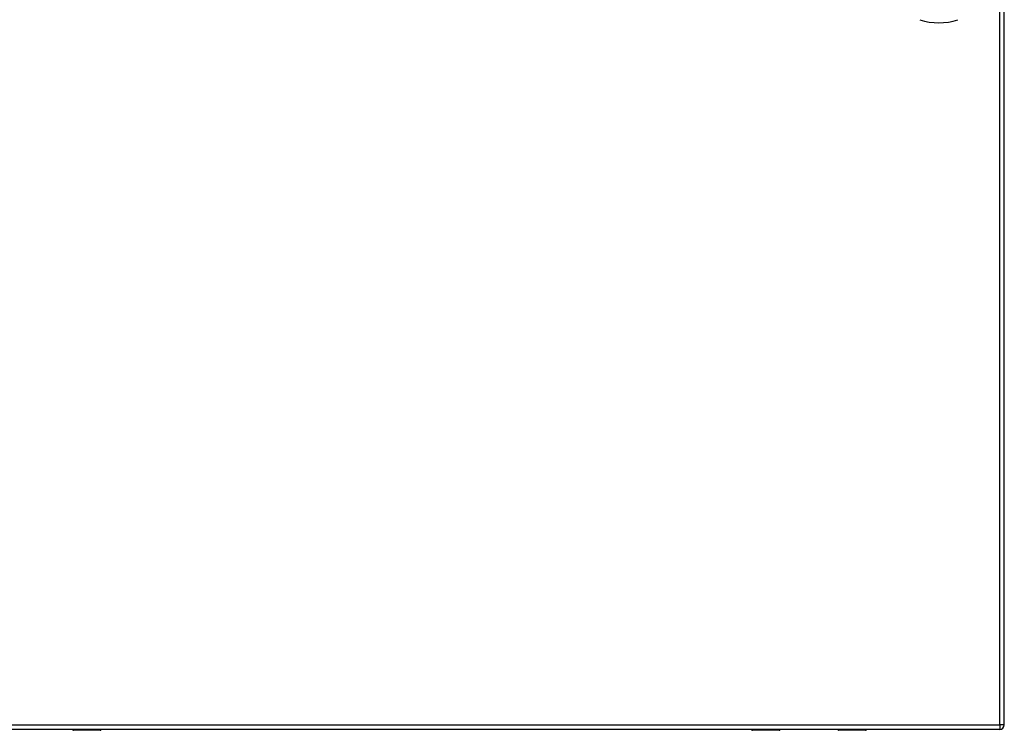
# Model space of a CAD drawing. Header units: inches. Extents: x 59.1 to 143, y 37.3 to 69.2.
# Tile 6 of 8: x 121.5 to 143, y 37.3 to 52.8. Entities that reach past the tile are written whole.
import ezdxf

# ---------------------------------------------------------------- set-up
doc = ezdxf.new("R2010")
doc.units = ezdxf.units.IN
doc.header["$MEASUREMENT"] = 0
doc.layers.add('Visible Edges(ANSI)', color=7, linetype='Continuous', lineweight=25)
doc.layers.add('Visible Tangent Edges(ANSI)', color=7, linetype='Continuous', lineweight=25)

msp = doc.modelspace()

# ---------------------------------------------------------------- linework, layer by layer
at = {"layer": 'Visible Edges(ANSI)'}
for p, q in [((142.951, 37.431), (142.951, 69.151)), ((142.852, 37.332), (101.247, 37.332)), ((122.68, 37.328), (122.68, 37.332)), ((123.28, 37.312), (122.696, 37.312)), ((138.056, 37.312), (137.471, 37.312)), ((138.071, 37.332), (138.071, 37.328)), ((139.331, 37.328), (139.331, 37.332)), ((139.932, 37.312), (139.347, 37.312))]:
    msp.add_line(p, q, dxfattribs=at)
for centre, radius, start, end in [((141.527, 53.98), 1.28, 251.2278, 288.7722), ((122.696, 37.328), 0.0157, 180, 270), ((123.28, 37.332), 0.0197, 270, 359.4614), ((137.471, 37.332), 0.0197, 180.5386, 270), ((138.056, 37.328), 0.0157, 270, 0), ((139.347, 37.328), 0.0157, 180, 270), ((139.932, 37.332), 0.0197, 270, 359.4614), ((142.852, 37.431), 0.099, 270, 0)]:
    msp.add_arc(centre, radius, start, end, dxfattribs=at)
at = {"layer": 'Visible Tangent Edges(ANSI)'}
for p, q in [((142.852, 37.431), (142.852, 69.151)), ((101.247, 37.431), (142.852, 37.431)), ((122.696, 37.332), (122.696, 37.312)), ((123.28, 37.312), (123.28, 37.332)), ((137.471, 37.332), (137.471, 37.312)), ((138.056, 37.312), (138.056, 37.332)), ((139.347, 37.332), (139.347, 37.312)), ((139.932, 37.312), (139.932, 37.332)), ((142.852, 37.431), (142.852, 37.332)), ((142.951, 37.431), (142.852, 37.431))]:
    msp.add_line(p, q, dxfattribs=at)
for points, knots in [([(123.003, 37.332), (123.004, 37.328), (123.008, 37.326), (123.018, 37.322), (123.025, 37.321), (123.04, 37.321), (123.048, 37.321), (123.058, 37.324), (123.062, 37.327), (123.064, 37.33), (123.065, 37.331), (123.065, 37.332)], [0.0165673, 0.0165673, 0.0165673, 0.0165673, 0.0704696, 0.0704696, 0.1281317, 0.1281317, 0.1830384, 0.1830384, 0.2314647, 0.2314647, 0.2452365, 0.2452365, 0.2452365, 0.2452365]), ([(123.045, 37.332), (123.042, 37.331), (123.038, 37.33), (123.03, 37.33), (123.026, 37.331), (123.023, 37.332)], [-0.17474289, -0.17474289, -0.17474289, -0.17474289, -0.12813171, -0.12813171, -0.08720179, -0.08720179, -0.08720179, -0.08720179]), ([(137.686, 37.332), (137.686, 37.331), (137.686, 37.331), (137.687, 37.329), (137.688, 37.328), (137.693, 37.325), (137.696, 37.323), (137.706, 37.321), (137.713, 37.321), (137.727, 37.321), (137.735, 37.322), (137.744, 37.326), (137.747, 37.329), (137.748, 37.332)], [0.0164947, 0.0164947, 0.0164947, 0.0164947, 0.0184654, 0.0184654, 0.0480099, 0.0480099, 0.0864179, 0.0864179, 0.1363482, 0.1363482, 0.1958079, 0.1958079, 0.2451638, 0.2451638, 0.2451638, 0.2451638]), ([(137.728, 37.332), (137.725, 37.331), (137.722, 37.33), (137.714, 37.33), (137.71, 37.33), (137.706, 37.332)], [-0.17452934, -0.17452934, -0.17452934, -0.17452934, -0.13634821, -0.13634821, -0.08698825, -0.08698825, -0.08698825, -0.08698825]), ([(139.655, 37.332), (139.656, 37.328), (139.659, 37.326), (139.669, 37.322), (139.677, 37.321), (139.692, 37.321), (139.699, 37.321), (139.71, 37.324), (139.713, 37.327), (139.716, 37.33), (139.716, 37.331), (139.717, 37.332)], [0.0165673, 0.0165673, 0.0165673, 0.0165673, 0.0704696, 0.0704696, 0.1281317, 0.1281317, 0.1830384, 0.1830384, 0.2314647, 0.2314647, 0.2452365, 0.2452365, 0.2452365, 0.2452365]), ([(139.697, 37.332), (139.693, 37.331), (139.689, 37.33), (139.681, 37.33), (139.677, 37.331), (139.674, 37.332)], [-0.17474289, -0.17474289, -0.17474289, -0.17474289, -0.12813171, -0.12813171, -0.08720179, -0.08720179, -0.08720179, -0.08720179])]:
    msp.add_open_spline(points, degree=3, knots=knots, dxfattribs=at)

doc.saveas('drawing.dxf')
